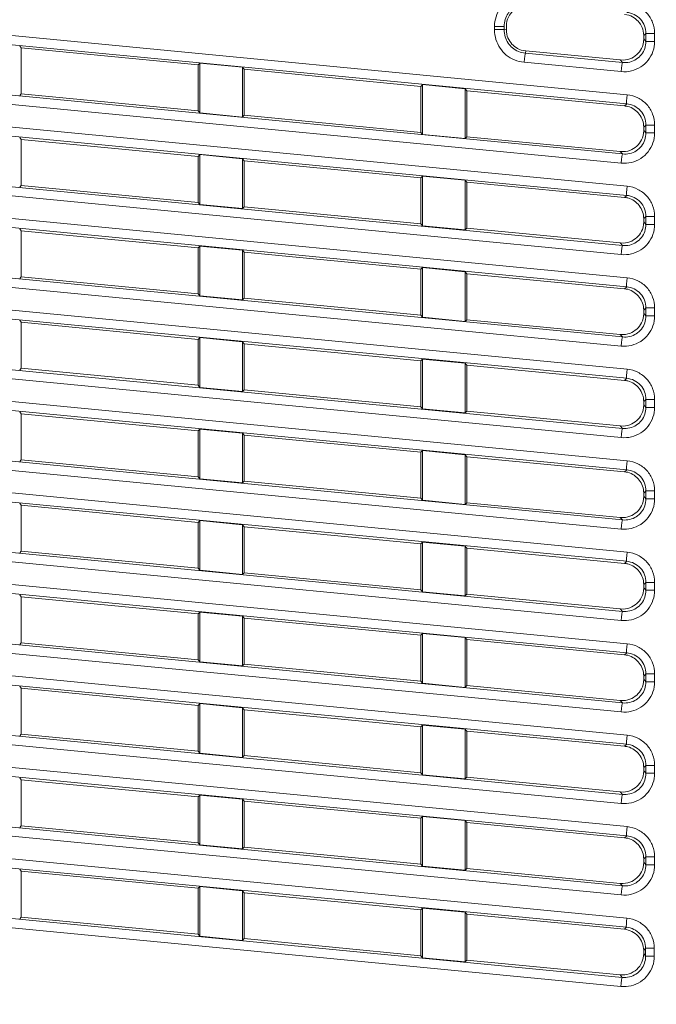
# Model space of a CAD drawing. Header units: millimetres. Extents: x 0 to 437, y 0 to 311.
# Tile 20 of 44: x 69 to 80, y 149 to 165. Entities that reach past the tile are written whole.
import ezdxf

# ---------------------------------------------------------------- set-up
doc = ezdxf.new("R2010")
doc.units = ezdxf.units.MM
for name, color, linetype, lineweight in [('APPARENT', 7, 'Continuous', 0), ('ARETES TANGENTES', 7, 'Continuous', 0), ('DIMENSIONS', 7, 'Continuous', 0)]:
    doc.layers.add(name, color=color, linetype=linetype, lineweight=lineweight)
doc.dimstyles.new('ISO-25', dxfattribs={"dimtxt": 2.5, "dimasz": 2.5, "dimexe": 1.25, "dimexo": 0.625, "dimtad": 1, "dimtxsty": 'Standard', "dimcen": 2.5, "dimadec": 0, "dimazin": 0, "dimtfac": 1, "dimtmove": 0, "dimatfit": 3, "dimfxl": 1, "dimarcsym": 0})

# ---------------------------------------------------------------- blocks, each defined once
blk = doc.blocks.new('D1')
h = blk.add_hatch(color=7)
h.paths.add_polyline_path([(38.317, 176.327), (38.817, 179.327), (39.317, 176.327)], flags=0)
h.paths.add_polyline_path([(39.317, 60.716), (38.817, 57.716), (38.317, 60.716)], flags=0)
at = {"layer": 'DIMENSIONS'}
for p, q in [((62.374, 179.327), (38.817, 179.327)), ((38.817, 176.327), (38.817, 124.459)), ((38.817, 119.873), (38.817, 129.045)), ((38.817, 60.716), (38.817, 124.459)), ((67.733, 57.716), (38.817, 57.716))]:
    blk.add_line(p, q, dxfattribs=at)
for points in [[(38.817, 179.327), (39.317, 176.327), (38.317, 176.327), (38.817, 179.327)], [(38.817, 57.716), (38.317, 60.716), (39.317, 60.716), (38.817, 57.716)]]:
    blk.add_lwpolyline(points, dxfattribs=at)
at = {"layer": 'DIMENSIONS', "char_height": 1.96986, "attachment_point": 5, "rotation": 90}
for s, insert in [('{\\fArial|b0|i0|c0|p0;}', (37.229, 128.693)), ('{\\fArial|b0|i0|c0|p0;486.4}{\\fArial|b0|i0|c0|p0;}', (37.229, 124.459)), ('{\\fArial|b0|i0|c0|p0;}', (37.229, 124.459)), ('{\\fArial|b0|i0|c0|p0;}', (37.229, 124.459)), ('{\\fArial|b0|i0|c0|p0;}', (37.229, 120.226))]:
    blk.add_mtext(s, dxfattribs=dict(at, insert=insert))
blk = doc.blocks.new('D2')
h = blk.add_hatch(color=7)
h.paths.add_polyline_path([(54.59, 187.02), (51.59, 187.52), (54.59, 188.02)], flags=0)
h.paths.add_polyline_path([(129.229, 188.02), (132.229, 187.52), (129.229, 187.02)], flags=0)
at = {"layer": 'DIMENSIONS'}
for p, q in [((51.59, 161.214), (51.59, 187.52)), ((54.59, 187.52), (91.823, 187.52)), ((96.056, 187.52), (86.884, 187.52)), ((129.229, 187.52), (91.823, 187.52)), ((132.229, 161.214), (132.229, 187.52))]:
    blk.add_line(p, q, dxfattribs=at)
for points in [[(51.59, 187.52), (54.59, 188.02), (54.59, 187.02), (51.59, 187.52)], [(132.229, 187.52), (129.229, 187.02), (129.229, 188.02), (132.229, 187.52)]]:
    blk.add_lwpolyline(points, dxfattribs=at)
at = {"layer": 'DIMENSIONS', "char_height": 1.96986, "attachment_point": 5}
for s, insert in [('{\\fArial|b0|i0|c0|p0;322.6}{\\fArial|b0|i0|c0|p0;}', (91.823, 189.107)), ('{\\fArial|b0|i0|c0|p0;}', (87.589, 189.107)), ('{\\fArial|b0|i0|c0|p0;}', (91.823, 189.107)), ('{\\fArial|b0|i0|c0|p0;}', (91.823, 189.107)), ('{\\fArial|b0|i0|c0|p0;}', (96.056, 189.107))]:
    blk.add_mtext(s, dxfattribs=dict(at, insert=insert))
blk = doc.blocks.new('D3')
h = blk.add_hatch(color=7)
h.paths.add_polyline_path([(211.99, 185.104), (208.99, 185.604), (211.99, 186.104)], flags=0)
h.paths.add_polyline_path([(240.209, 186.104), (243.209, 185.604), (240.209, 185.104)], flags=0)
at = {"layer": 'DIMENSIONS'}
for p, q in [((208.99, 170.102), (208.99, 185.604)), ((211.99, 185.604), (225.995, 185.604)), ((230.229, 185.604), (221.056, 185.604)), ((240.209, 185.604), (225.995, 185.604)), ((243.209, 165.348), (243.209, 185.604))]:
    blk.add_line(p, q, dxfattribs=at)
for points in [[(208.99, 185.604), (211.99, 186.104), (211.99, 185.104), (208.99, 185.604)], [(243.209, 185.604), (240.209, 185.104), (240.209, 186.104), (243.209, 185.604)]]:
    blk.add_lwpolyline(points, dxfattribs=at)
at = {"layer": 'DIMENSIONS', "char_height": 1.96986, "attachment_point": 5}
for s, insert in [('{\\fArial|b0|i0|c0|p0;136.9}{\\fArial|b0|i0|c0|p0;}', (225.995, 187.191)), ('{\\fArial|b0|i0|c0|p0;}', (221.762, 187.191)), ('{\\fArial|b0|i0|c0|p0;}', (225.995, 187.191)), ('{\\fArial|b0|i0|c0|p0;}', (225.995, 187.191)), ('{\\fArial|b0|i0|c0|p0;}', (230.229, 187.191))]:
    blk.add_mtext(s, dxfattribs=dict(at, insert=insert))

msp = doc.modelspace()

# ---------------------------------------------------------------- linework, layer by layer
at = {"layer": 'APPARENT'}
for p, q in [((77.123, 164.614), (77.16, 164.615)), ((77.16, 164.665), (77.16, 164.615)), ((79.41, 164.463), (79.41, 164.517)), ((69.21, 164.316), (69.183, 164.349)), ((69.21, 163.562), (69.21, 164.316)), ((72.11, 164.036), (69.21, 164.316)), ((77.472, 164.229), (77.476, 164.266)), ((77.476, 164.266), (79.027, 164.117)), ((72.11, 164.036), (72.136, 164.065)), ((72.11, 164.036), (72.11, 163.283)), ((72.136, 164.065), (72.833, 163.997)), ((72.136, 164.065), (72.136, 163.25)), ((72.86, 163.964), (72.833, 163.997)), ((72.833, 163.182), (72.833, 163.997)), ((72.86, 163.211), (72.86, 163.964)), ((75.76, 163.685), (72.86, 163.964)), ((75.76, 163.685), (75.786, 163.713)), ((75.786, 163.713), (76.483, 163.646)), ((75.786, 163.713), (75.786, 162.898)), ((69.21, 163.562), (69.183, 163.534)), ((69.21, 163.562), (72.11, 163.283)), ((75.76, 163.685), (75.76, 162.931)), ((76.51, 163.613), (76.483, 163.646)), ((76.483, 162.831), (76.483, 163.646)), ((76.51, 162.859), (76.51, 163.613)), ((79.094, 163.364), (76.51, 163.613)), ((72.11, 163.283), (72.136, 163.25)), ((72.136, 163.25), (72.833, 163.182)), ((72.86, 163.211), (72.833, 163.182)), ((72.86, 163.211), (75.76, 162.931)), ((75.76, 162.931), (75.786, 162.898)), ((75.786, 162.898), (76.483, 162.831)), ((79.41, 162.963), (79.41, 163.017)), ((69.21, 162.816), (69.183, 162.849)), ((69.21, 162.062), (69.21, 162.816)), ((72.11, 162.536), (69.21, 162.816)), ((76.51, 162.859), (76.483, 162.831)), ((76.51, 162.859), (79.027, 162.617)), ((72.11, 162.536), (72.136, 162.565)), ((72.11, 162.536), (72.11, 161.783)), ((72.136, 162.565), (72.833, 162.497)), ((72.136, 162.565), (72.136, 161.75)), ((72.86, 162.464), (72.833, 162.497)), ((72.833, 161.682), (72.833, 162.497)), ((75.76, 162.185), (72.86, 162.464)), ((72.86, 161.711), (72.86, 162.464)), ((75.76, 162.185), (75.786, 162.213)), ((75.76, 162.185), (75.76, 161.431)), ((75.786, 162.213), (75.786, 161.398)), ((75.786, 162.213), (76.483, 162.146)), ((76.483, 161.331), (76.483, 162.146)), ((76.51, 162.113), (76.483, 162.146)), ((79.094, 161.864), (76.51, 162.113)), ((76.51, 161.359), (76.51, 162.113)), ((69.21, 162.062), (69.183, 162.034)), ((69.21, 162.062), (72.11, 161.783)), ((72.11, 161.783), (72.136, 161.75)), ((72.136, 161.75), (72.833, 161.682)), ((72.86, 161.711), (72.833, 161.682)), ((72.86, 161.711), (75.76, 161.431)), ((79.41, 161.463), (79.41, 161.517)), ((69.21, 161.316), (69.183, 161.349)), ((72.11, 161.036), (69.21, 161.316)), ((69.21, 160.562), (69.21, 161.316)), ((75.76, 161.431), (75.786, 161.398)), ((75.786, 161.398), (76.483, 161.331)), ((76.51, 161.359), (76.483, 161.331)), ((76.51, 161.359), (79.027, 161.117)), ((72.11, 161.036), (72.136, 161.065)), ((72.11, 161.036), (72.11, 160.283)), ((72.136, 161.065), (72.136, 160.25)), ((72.136, 161.065), (72.833, 160.997)), ((72.86, 160.964), (72.833, 160.997)), ((72.833, 160.182), (72.833, 160.997)), ((75.76, 160.685), (72.86, 160.964)), ((72.86, 160.211), (72.86, 160.964)), ((75.76, 160.685), (75.786, 160.713)), ((75.76, 160.685), (75.76, 159.931)), ((75.786, 160.713), (75.786, 159.898)), ((75.786, 160.713), (76.483, 160.646)), ((76.483, 159.831), (76.483, 160.646)), ((76.51, 160.613), (76.483, 160.646)), ((69.21, 160.562), (69.183, 160.534)), ((69.21, 160.562), (72.11, 160.283)), ((79.094, 160.364), (76.51, 160.613)), ((76.51, 159.859), (76.51, 160.613)), ((72.11, 160.283), (72.136, 160.25)), ((72.136, 160.25), (72.833, 160.182)), ((72.86, 160.211), (72.833, 160.182)), ((72.86, 160.211), (75.76, 159.931)), ((79.41, 159.963), (79.41, 160.017)), ((69.21, 159.816), (69.183, 159.849)), ((75.76, 159.931), (75.786, 159.898)), ((75.786, 159.898), (76.483, 159.831)), ((76.51, 159.859), (76.483, 159.831)), ((76.51, 159.859), (79.027, 159.617)), ((69.21, 159.062), (69.21, 159.816)), ((72.11, 159.536), (69.21, 159.816)), ((72.11, 159.536), (72.136, 159.565)), ((72.11, 159.536), (72.11, 158.783)), ((72.136, 159.565), (72.833, 159.497)), ((72.136, 159.565), (72.136, 158.75)), ((72.86, 159.464), (72.833, 159.497)), ((72.833, 158.682), (72.833, 159.497)), ((75.76, 159.185), (72.86, 159.464)), ((72.86, 158.711), (72.86, 159.464)), ((75.76, 159.185), (75.786, 159.213)), ((75.76, 159.185), (75.76, 158.431)), ((75.786, 159.213), (75.786, 158.398)), ((75.786, 159.213), (76.483, 159.146)), ((69.21, 159.062), (69.183, 159.034)), ((69.21, 159.062), (72.11, 158.783)), ((76.483, 158.331), (76.483, 159.146)), ((76.51, 159.113), (76.483, 159.146)), ((79.094, 158.864), (76.51, 159.113)), ((76.51, 158.359), (76.51, 159.113)), ((72.11, 158.783), (72.136, 158.75)), ((72.136, 158.75), (72.833, 158.682)), ((72.86, 158.711), (72.833, 158.682)), ((72.86, 158.711), (75.76, 158.431)), ((75.76, 158.431), (75.786, 158.398)), ((75.786, 158.398), (76.483, 158.331)), ((79.41, 158.463), (79.41, 158.517)), ((69.21, 158.316), (69.183, 158.349)), ((69.21, 157.562), (69.21, 158.316)), ((72.11, 158.036), (69.21, 158.316)), ((76.51, 158.359), (76.483, 158.331)), ((76.51, 158.359), (79.027, 158.117)), ((72.11, 158.036), (72.136, 158.065)), ((72.136, 158.065), (72.833, 157.997)), ((72.136, 158.065), (72.136, 157.25)), ((72.11, 158.036), (72.11, 157.283)), ((72.833, 157.182), (72.833, 157.997)), ((72.86, 157.964), (72.833, 157.997)), ((75.76, 157.685), (72.86, 157.964)), ((72.86, 157.211), (72.86, 157.964)), ((75.76, 157.685), (75.786, 157.713)), ((75.76, 157.685), (75.76, 156.931)), ((75.786, 157.713), (76.483, 157.646)), ((75.786, 157.713), (75.786, 156.898)), ((76.51, 157.613), (76.483, 157.646)), ((76.483, 156.831), (76.483, 157.646)), ((79.094, 157.364), (76.51, 157.613)), ((76.51, 156.859), (76.51, 157.613)), ((69.21, 157.562), (69.183, 157.534)), ((69.21, 157.562), (72.11, 157.283)), ((72.11, 157.283), (72.136, 157.25)), ((72.136, 157.25), (72.833, 157.182)), ((72.86, 157.211), (72.833, 157.182)), ((72.86, 157.211), (75.76, 156.931)), ((75.76, 156.931), (75.786, 156.898)), ((79.41, 156.963), (79.41, 157.017)), ((69.21, 156.816), (69.183, 156.849)), ((69.21, 156.062), (69.21, 156.816)), ((72.11, 156.536), (69.21, 156.816)), ((75.786, 156.898), (76.483, 156.831)), ((76.51, 156.859), (76.483, 156.831)), ((76.51, 156.859), (79.027, 156.617)), ((72.11, 156.536), (72.136, 156.565)), ((72.11, 156.536), (72.11, 155.783)), ((72.136, 156.565), (72.833, 156.497)), ((72.136, 156.565), (72.136, 155.75)), ((72.86, 156.464), (72.833, 156.497)), ((72.833, 155.682), (72.833, 156.497)), ((75.76, 156.185), (72.86, 156.464)), ((72.86, 155.711), (72.86, 156.464)), ((75.76, 156.185), (75.786, 156.213)), ((75.76, 156.185), (75.76, 155.431)), ((75.786, 156.213), (75.786, 155.398)), ((75.786, 156.213), (76.483, 156.146)), ((76.483, 155.331), (76.483, 156.146)), ((76.51, 156.113), (76.483, 156.146)), ((76.51, 155.359), (76.51, 156.113)), ((79.094, 155.864), (76.51, 156.113)), ((69.21, 156.062), (69.183, 156.034)), ((69.21, 156.062), (72.11, 155.783)), ((72.11, 155.783), (72.136, 155.75)), ((72.136, 155.75), (72.833, 155.682)), ((72.86, 155.711), (72.833, 155.682)), ((72.86, 155.711), (75.76, 155.431)), ((79.41, 155.463), (79.41, 155.517)), ((69.21, 155.316), (69.183, 155.349)), ((69.21, 154.562), (69.21, 155.316)), ((72.11, 155.036), (69.21, 155.316)), ((75.76, 155.431), (75.786, 155.398)), ((75.786, 155.398), (76.483, 155.331)), ((76.51, 155.359), (76.483, 155.331)), ((76.51, 155.359), (79.027, 155.117)), ((72.11, 155.036), (72.136, 155.065)), ((72.11, 155.036), (72.11, 154.283)), ((72.136, 155.065), (72.136, 154.25)), ((72.136, 155.065), (72.833, 154.997)), ((72.86, 154.964), (72.833, 154.997)), ((72.833, 154.182), (72.833, 154.997)), ((72.86, 154.211), (72.86, 154.964)), ((75.76, 154.685), (72.86, 154.964)), ((75.76, 154.685), (75.786, 154.713)), ((75.76, 154.685), (75.76, 153.931)), ((75.786, 154.713), (75.786, 153.898)), ((75.786, 154.713), (76.483, 154.646)), ((69.21, 154.562), (69.183, 154.534)), ((69.21, 154.562), (72.11, 154.283)), ((76.51, 154.613), (76.483, 154.646)), ((76.483, 153.831), (76.483, 154.646)), ((76.51, 153.859), (76.51, 154.613)), ((79.094, 154.364), (76.51, 154.613)), ((72.11, 154.283), (72.136, 154.25)), ((72.136, 154.25), (72.833, 154.182)), ((72.86, 154.211), (72.833, 154.182)), ((72.86, 154.211), (75.76, 153.931)), ((79.41, 153.963), (79.41, 154.017)), ((75.76, 153.931), (75.786, 153.898)), ((75.786, 153.898), (76.483, 153.831)), ((76.51, 153.859), (76.483, 153.831)), ((76.51, 153.859), (79.027, 153.617)), ((69.21, 153.816), (69.183, 153.849)), ((69.21, 153.062), (69.21, 153.816)), ((72.11, 153.536), (69.21, 153.816)), ((72.11, 153.536), (72.136, 153.565)), ((72.11, 153.536), (72.11, 152.783)), ((72.136, 153.565), (72.833, 153.497)), ((72.136, 153.565), (72.136, 152.75)), ((72.86, 153.464), (72.833, 153.497)), ((72.833, 152.682), (72.833, 153.497)), ((72.86, 152.711), (72.86, 153.464)), ((75.76, 153.185), (72.86, 153.464)), ((75.76, 153.185), (75.786, 153.213)), ((75.786, 153.213), (75.786, 152.398)), ((75.786, 153.213), (76.483, 153.146)), ((69.21, 153.062), (69.183, 153.034)), ((69.21, 153.062), (72.11, 152.783)), ((75.76, 153.185), (75.76, 152.431)), ((76.483, 152.331), (76.483, 153.146)), ((76.51, 153.113), (76.483, 153.146)), ((79.094, 152.864), (76.51, 153.113)), ((76.51, 152.359), (76.51, 153.113)), ((72.11, 152.783), (72.136, 152.75)), ((72.136, 152.75), (72.833, 152.682)), ((72.86, 152.711), (72.833, 152.682)), ((72.86, 152.711), (75.76, 152.431)), ((75.76, 152.431), (75.786, 152.398)), ((75.786, 152.398), (76.483, 152.331)), ((79.41, 152.463), (79.41, 152.517)), ((69.21, 152.316), (69.183, 152.349)), ((72.11, 152.036), (69.21, 152.316)), ((69.21, 151.562), (69.21, 152.316)), ((76.51, 152.359), (76.483, 152.331)), ((76.51, 152.359), (79.027, 152.117)), ((72.11, 152.036), (72.136, 152.065)), ((72.11, 152.036), (72.11, 151.283)), ((72.136, 152.065), (72.136, 151.25)), ((72.136, 152.065), (72.833, 151.997)), ((72.833, 151.182), (72.833, 151.997)), ((72.86, 151.964), (72.833, 151.997)), ((72.86, 151.211), (72.86, 151.964)), ((75.76, 151.685), (72.86, 151.964)), ((75.76, 151.685), (75.786, 151.713)), ((75.76, 151.685), (75.76, 150.931)), ((75.786, 151.713), (76.483, 151.646)), ((75.786, 151.713), (75.786, 150.898)), ((76.483, 150.831), (76.483, 151.646)), ((76.51, 151.613), (76.483, 151.646)), ((76.51, 150.859), (76.51, 151.613)), ((79.094, 151.364), (76.51, 151.613)), ((69.21, 151.562), (69.183, 151.534)), ((69.21, 151.562), (72.11, 151.283)), ((72.11, 151.283), (72.136, 151.25)), ((72.136, 151.25), (72.833, 151.182)), ((72.86, 151.211), (72.833, 151.182)), ((72.86, 151.211), (75.76, 150.931)), ((79.41, 150.963), (79.41, 151.017)), ((69.21, 150.816), (69.183, 150.849)), ((72.11, 150.536), (69.21, 150.816)), ((69.21, 150.062), (69.21, 150.816)), ((75.76, 150.931), (75.786, 150.898)), ((75.786, 150.898), (76.483, 150.831)), ((76.51, 150.859), (76.483, 150.831)), ((76.51, 150.859), (79.027, 150.617)), ((72.11, 150.536), (72.136, 150.565)), ((72.11, 150.536), (72.11, 149.783)), ((72.136, 150.565), (72.833, 150.497)), ((72.136, 150.565), (72.136, 149.75)), ((72.86, 150.464), (72.833, 150.497)), ((72.833, 149.682), (72.833, 150.497)), ((75.76, 150.185), (72.86, 150.464)), ((72.86, 149.711), (72.86, 150.464)), ((75.76, 150.185), (75.786, 150.213)), ((75.76, 150.185), (75.76, 149.431)), ((75.786, 150.213), (75.786, 149.398)), ((75.786, 150.213), (76.483, 150.146)), ((76.51, 150.113), (76.483, 150.146)), ((76.483, 149.331), (76.483, 150.146)), ((69.21, 150.062), (69.183, 150.034)), ((69.21, 150.062), (72.11, 149.783)), ((76.51, 149.359), (76.51, 150.113)), ((79.093, 149.864), (76.51, 150.113)), ((72.11, 149.783), (72.136, 149.75)), ((72.136, 149.75), (72.833, 149.682)), ((72.86, 149.711), (72.833, 149.682)), ((72.86, 149.711), (75.76, 149.431)), ((79.41, 149.465), (79.41, 149.516)), ((75.76, 149.431), (75.786, 149.398)), ((75.786, 149.398), (76.483, 149.331)), ((76.51, 149.359), (76.483, 149.331)), ((76.51, 149.359), (79.026, 149.117))]:
    msp.add_line(p, q, dxfattribs=at)
for points in [[(77.543, 165.013), (77.415, 165.025), (77.261, 164.938), (77.16, 164.793), (77.16, 164.665)], [(79.41, 164.517), (79.41, 164.623), (79.333, 164.765), (79.199, 164.854), (79.094, 164.864)], [(77.16, 164.615), (77.16, 164.508), (77.236, 164.366), (77.371, 164.276), (77.476, 164.266)], [(79.027, 164.117), (79.154, 164.105), (79.308, 164.191), (79.41, 164.335), (79.41, 164.463)], [(79.094, 163.364), (79.113, 163.362), (79.13, 163.359), (79.15, 163.357)], [(79.41, 163.017), (79.41, 163.057), (79.397, 163.131), (79.342, 163.234), (79.255, 163.312), (79.19, 163.346), (79.15, 163.357)], [(79.027, 162.617), (79.154, 162.605), (79.308, 162.691), (79.41, 162.835), (79.41, 162.963)], [(79.094, 161.864), (79.113, 161.862), (79.13, 161.859), (79.15, 161.857)], [(79.41, 161.517), (79.41, 161.557), (79.397, 161.631), (79.342, 161.734), (79.255, 161.812), (79.19, 161.846), (79.15, 161.857)], [(79.027, 161.117), (79.154, 161.105), (79.308, 161.191), (79.41, 161.335), (79.41, 161.463)], [(79.094, 160.364), (79.113, 160.362), (79.13, 160.359), (79.15, 160.357)], [(79.41, 160.017), (79.41, 160.057), (79.397, 160.131), (79.342, 160.234), (79.255, 160.312), (79.19, 160.346), (79.15, 160.357)], [(79.027, 159.617), (79.154, 159.605), (79.308, 159.691), (79.41, 159.835), (79.41, 159.963)], [(79.094, 158.864), (79.113, 158.862), (79.13, 158.859), (79.15, 158.857)], [(79.41, 158.517), (79.41, 158.557), (79.397, 158.631), (79.342, 158.734), (79.255, 158.812), (79.19, 158.846), (79.15, 158.857)], [(79.027, 158.117), (79.154, 158.105), (79.308, 158.191), (79.41, 158.335), (79.41, 158.463)], [(79.094, 157.364), (79.113, 157.362), (79.13, 157.359), (79.15, 157.357)], [(79.41, 157.017), (79.41, 157.057), (79.397, 157.131), (79.342, 157.234), (79.255, 157.312), (79.19, 157.346), (79.15, 157.357)], [(79.027, 156.617), (79.154, 156.605), (79.308, 156.691), (79.41, 156.835), (79.41, 156.963)], [(79.094, 155.864), (79.113, 155.862), (79.13, 155.859), (79.15, 155.857)], [(79.41, 155.517), (79.41, 155.557), (79.397, 155.631), (79.342, 155.734), (79.255, 155.812), (79.19, 155.846), (79.15, 155.857)], [(79.027, 155.117), (79.154, 155.105), (79.308, 155.191), (79.41, 155.335), (79.41, 155.463)], [(79.094, 154.364), (79.113, 154.362), (79.13, 154.359), (79.15, 154.357)], [(79.41, 154.017), (79.41, 154.057), (79.397, 154.131), (79.342, 154.234), (79.255, 154.312), (79.19, 154.346), (79.15, 154.357)], [(79.027, 153.617), (79.154, 153.605), (79.308, 153.691), (79.41, 153.835), (79.41, 153.963)], [(79.094, 152.864), (79.113, 152.862), (79.13, 152.859), (79.15, 152.857)], [(79.41, 152.517), (79.41, 152.557), (79.397, 152.631), (79.342, 152.734), (79.255, 152.812), (79.19, 152.846), (79.15, 152.857)], [(79.027, 152.117), (79.154, 152.105), (79.308, 152.191), (79.41, 152.335), (79.41, 152.463)], [(79.094, 151.364), (79.113, 151.362), (79.13, 151.359), (79.15, 151.357)], [(79.41, 151.017), (79.41, 151.057), (79.397, 151.131), (79.342, 151.234), (79.255, 151.312), (79.19, 151.346), (79.15, 151.357)], [(79.027, 150.617), (79.154, 150.605), (79.308, 150.691), (79.41, 150.835), (79.41, 150.963)], [(79.41, 149.516), (79.41, 149.559), (79.393, 149.644), (79.326, 149.755), (79.221, 149.835), (79.137, 149.86), (79.093, 149.864)], [(79.41, 149.465), (79.41, 149.416), (79.389, 149.319), (79.304, 149.2), (79.175, 149.124), (79.075, 149.112), (79.026, 149.117)]]:
    msp.add_open_spline(points, degree=3, dxfattribs=at)
at = {"layer": 'ARETES TANGENTES'}
for p, q in [((67.304, 164.686), (79.138, 163.547)), ((67.297, 164.537), (79.131, 163.398)), ((76.965, 164.665), (77.123, 164.665)), ((76.965, 164.615), (76.965, 164.665)), ((76.965, 164.615), (77.123, 164.615)), ((77.123, 164.614), (77.123, 164.665)), ((79.447, 164.551), (79.41, 164.517)), ((79.589, 164.551), (79.447, 164.551)), ((79.447, 164.551), (79.447, 164.422)), ((79.589, 164.551), (79.589, 164.422)), ((79.447, 164.422), (79.41, 164.463)), ((79.589, 164.422), (79.447, 164.422)), ((79.064, 164.076), (77.472, 164.229)), ((79.042, 163.927), (77.451, 164.08)), ((79.064, 164.076), (79.027, 164.117)), ((79.064, 162.576), (67.222, 163.716)), ((79.042, 162.427), (67.201, 163.567)), ((64.375, 163.468), (79.138, 162.047)), ((79.131, 163.398), (79.094, 163.364)), ((64.368, 163.319), (79.131, 161.898)), ((79.447, 163.051), (79.41, 163.017)), ((79.447, 162.922), (79.41, 162.963)), ((79.447, 163.051), (79.447, 162.922)), ((79.589, 163.051), (79.447, 163.051)), ((79.589, 162.922), (79.447, 162.922)), ((79.589, 163.051), (79.589, 162.922)), ((79.064, 162.576), (79.027, 162.617)), ((79.064, 161.076), (64.294, 162.498)), ((79.042, 160.927), (64.272, 162.349)), ((62.304, 162.168), (79.138, 160.547)), ((62.297, 162.019), (79.131, 160.398)), ((79.131, 161.898), (79.094, 161.864)), ((79.447, 161.551), (79.41, 161.517)), ((79.447, 161.422), (79.41, 161.463)), ((79.589, 161.551), (79.447, 161.551)), ((79.447, 161.551), (79.447, 161.422)), ((79.589, 161.551), (79.589, 161.422)), ((79.589, 161.422), (79.447, 161.422)), ((79.064, 159.576), (62.222, 161.197)), ((79.064, 161.076), (79.027, 161.117)), ((79.042, 159.427), (62.201, 161.048)), ((62.304, 160.668), (79.138, 159.047)), ((62.297, 160.519), (79.131, 158.898)), ((79.131, 160.398), (79.094, 160.364)), ((79.447, 160.051), (79.41, 160.017)), ((79.447, 160.051), (79.447, 159.922)), ((79.589, 160.051), (79.447, 160.051)), ((79.589, 160.051), (79.589, 159.922)), ((79.447, 159.922), (79.41, 159.963)), ((79.589, 159.922), (79.447, 159.922)), ((79.064, 158.076), (62.222, 159.697)), ((79.042, 157.927), (62.201, 159.548)), ((79.064, 159.576), (79.027, 159.617)), ((62.297, 159.019), (79.131, 157.398)), ((62.304, 159.168), (79.138, 157.547)), ((79.131, 158.898), (79.094, 158.864)), ((79.447, 158.551), (79.41, 158.517)), ((79.589, 158.551), (79.447, 158.551)), ((79.447, 158.551), (79.447, 158.422)), ((79.589, 158.551), (79.589, 158.422)), ((79.447, 158.422), (79.41, 158.463)), ((79.589, 158.422), (79.447, 158.422)), ((79.042, 156.427), (62.201, 158.048)), ((79.064, 156.576), (62.222, 158.197)), ((79.064, 158.076), (79.027, 158.117)), ((62.304, 157.668), (79.138, 156.047)), ((62.297, 157.519), (79.131, 155.898)), ((79.131, 157.398), (79.094, 157.364)), ((79.447, 157.051), (79.41, 157.017)), ((79.447, 156.922), (79.41, 156.963)), ((79.447, 157.051), (79.447, 156.922)), ((79.589, 157.051), (79.447, 157.051)), ((79.589, 156.922), (79.447, 156.922)), ((79.589, 157.051), (79.589, 156.922)), ((79.064, 155.076), (62.222, 156.697)), ((79.064, 156.576), (79.027, 156.617)), ((79.042, 154.927), (62.201, 156.548)), ((62.304, 156.168), (79.138, 154.547)), ((62.297, 156.019), (79.131, 154.398)), ((79.131, 155.898), (79.094, 155.864)), ((79.447, 155.551), (79.41, 155.517)), ((79.447, 155.551), (79.447, 155.422)), ((79.589, 155.551), (79.447, 155.551)), ((79.589, 155.551), (79.589, 155.422)), ((79.447, 155.422), (79.41, 155.463)), ((79.589, 155.422), (79.447, 155.422)), ((79.064, 153.576), (62.222, 155.197)), ((79.042, 153.427), (62.201, 155.048)), ((79.064, 155.076), (79.027, 155.117)), ((62.304, 154.668), (79.138, 153.047)), ((62.297, 154.519), (79.131, 152.898)), ((79.131, 154.398), (79.094, 154.364)), ((79.447, 154.051), (79.41, 154.017)), ((79.589, 154.051), (79.447, 154.051)), ((79.447, 154.051), (79.447, 153.922)), ((79.589, 154.051), (79.589, 153.922)), ((79.447, 153.922), (79.41, 153.963)), ((79.589, 153.922), (79.447, 153.922)), ((79.064, 152.076), (62.222, 153.697)), ((79.042, 151.927), (62.201, 153.548)), ((79.064, 153.576), (79.027, 153.617)), ((62.304, 153.168), (79.138, 151.547)), ((62.297, 153.019), (79.131, 151.398)), ((79.131, 152.898), (79.094, 152.864)), ((79.447, 152.551), (79.41, 152.517)), ((79.447, 152.422), (79.41, 152.463)), ((79.589, 152.551), (79.447, 152.551)), ((79.447, 152.551), (79.447, 152.422)), ((79.589, 152.422), (79.447, 152.422)), ((79.589, 152.551), (79.589, 152.422)), ((79.064, 150.576), (62.222, 152.197)), ((79.064, 152.076), (79.027, 152.117)), ((79.042, 150.427), (62.201, 152.048)), ((62.304, 151.668), (79.133, 150.047)), ((62.297, 151.519), (79.126, 149.898)), ((79.131, 151.398), (79.094, 151.364)), ((79.447, 151.051), (79.41, 151.017)), ((79.447, 150.922), (79.41, 150.963)), ((79.447, 151.051), (79.447, 150.922)), ((79.589, 151.051), (79.447, 151.051)), ((79.589, 151.051), (79.589, 150.922)), ((79.589, 150.922), (79.447, 150.922)), ((79.059, 149.076), (62.222, 150.697)), ((79.037, 148.927), (62.201, 150.548)), ((79.064, 150.576), (79.027, 150.617)), ((79.093, 149.864), (79.126, 149.898)), ((79.41, 149.516), (79.442, 149.552)), ((79.584, 149.552), (79.442, 149.552)), ((79.442, 149.552), (79.442, 149.423)), ((79.584, 149.552), (79.584, 149.423)), ((79.442, 149.423), (79.41, 149.465)), ((79.584, 149.423), (79.442, 149.423)), ((79.059, 149.076), (79.026, 149.117))]:
    msp.add_line(p, q, dxfattribs=at)
for centre, ratio, start_param, end_param in [((77.459, 164.08), 0.052095, -3.080413, -1.565642), ((79.05, 163.927), 0.052096, -3.080406, -1.56578), ((79.146, 163.547), 0.052096, -1.565781, -0.061167), ((79.05, 162.427), 0.052096, -3.080406, -1.56578), ((79.146, 162.047), 0.052096, -1.565781, -0.061167), ((79.05, 160.927), 0.052096, -3.080406, -1.56578), ((79.146, 160.547), 0.052096, -1.565781, -0.061167), ((79.05, 159.427), 0.052096, -3.080406, -1.56578), ((79.146, 159.047), 0.052096, -1.565781, -0.061167), ((79.05, 157.927), 0.052096, -3.080406, -1.56578), ((79.146, 157.547), 0.052096, -1.565781, -0.061167), ((79.05, 156.427), 0.052096, -3.080406, -1.56578), ((79.146, 156.047), 0.052096, -1.565781, -0.061167), ((79.05, 154.927), 0.052096, -3.080406, -1.56578), ((79.146, 154.547), 0.052096, -1.565781, -0.061167), ((79.05, 153.427), 0.052096, -3.080406, -1.56578), ((79.146, 153.047), 0.052096, -1.565781, -0.061167), ((79.05, 151.927), 0.052096, -3.080406, -1.56578), ((79.146, 151.547), 0.052096, -1.565781, -0.061167), ((79.05, 150.427), 0.052096, -3.080406, -1.56578), ((79.141, 150.047), 0.052096, -1.565778, -0.061181), ((79.045, 148.927), 0.052096, -3.080424, -1.56578)]:
    msp.add_ellipse(centre, major_axis=(-0.014, -0.149), ratio=ratio, start_param=start_param, end_param=end_param, dxfattribs=at)
for points in [[(76.965, 164.665), (76.965, 164.723), (76.983, 164.831), (77.052, 164.97), (77.142, 165.07), (77.249, 165.145), (77.387, 165.197), (77.495, 165.205), (77.554, 165.199)], [(77.123, 164.665), (77.123, 164.706), (77.136, 164.785), (77.185, 164.884), (77.25, 164.957), (77.328, 165.011), (77.426, 165.049), (77.505, 165.054), (77.547, 165.05)], [(79.138, 165.047), (79.202, 165.041), (79.319, 165.006), (79.469, 164.894), (79.566, 164.734), (79.589, 164.615), (79.589, 164.551)], [(79.131, 164.898), (79.175, 164.894), (79.259, 164.87), (79.363, 164.791), (79.432, 164.68), (79.447, 164.594), (79.447, 164.551)], [(77.451, 164.08), (77.394, 164.085), (77.289, 164.112), (77.153, 164.193), (77.049, 164.308), (76.982, 164.45), (76.965, 164.557), (76.965, 164.615)], [(77.472, 164.229), (77.432, 164.233), (77.353, 164.253), (77.257, 164.311), (77.183, 164.392), (77.135, 164.494), (77.123, 164.574), (77.123, 164.614)], [(79.589, 164.422), (79.589, 164.364), (79.571, 164.256), (79.49, 164.108), (79.366, 163.996), (79.21, 163.929), (79.1, 163.921), (79.042, 163.927)], [(79.447, 164.422), (79.447, 164.383), (79.434, 164.305), (79.378, 164.202), (79.291, 164.123), (79.182, 164.077), (79.103, 164.072), (79.064, 164.076)], [(79.138, 163.547), (79.202, 163.541), (79.319, 163.506), (79.469, 163.394), (79.566, 163.234), (79.589, 163.115), (79.589, 163.051)], [(79.131, 163.398), (79.175, 163.394), (79.259, 163.37), (79.363, 163.291), (79.432, 163.18), (79.447, 163.094), (79.447, 163.051)], [(79.589, 162.922), (79.589, 162.864), (79.571, 162.756), (79.49, 162.608), (79.366, 162.496), (79.21, 162.429), (79.1, 162.421), (79.042, 162.427)], [(79.447, 162.922), (79.447, 162.883), (79.434, 162.805), (79.378, 162.702), (79.291, 162.623), (79.182, 162.577), (79.103, 162.572), (79.064, 162.576)], [(79.138, 162.047), (79.202, 162.041), (79.319, 162.006), (79.469, 161.894), (79.566, 161.734), (79.589, 161.615), (79.589, 161.551)], [(79.131, 161.898), (79.175, 161.894), (79.259, 161.87), (79.363, 161.791), (79.432, 161.68), (79.447, 161.594), (79.447, 161.551)], [(79.589, 161.422), (79.589, 161.364), (79.571, 161.256), (79.49, 161.108), (79.366, 160.996), (79.21, 160.929), (79.1, 160.921), (79.042, 160.927)], [(79.447, 161.422), (79.447, 161.383), (79.434, 161.305), (79.378, 161.202), (79.291, 161.123), (79.182, 161.077), (79.103, 161.072), (79.064, 161.076)], [(79.138, 160.547), (79.202, 160.541), (79.319, 160.506), (79.469, 160.394), (79.566, 160.234), (79.589, 160.115), (79.589, 160.051)], [(79.131, 160.398), (79.175, 160.394), (79.259, 160.37), (79.363, 160.291), (79.432, 160.18), (79.447, 160.094), (79.447, 160.051)], [(79.589, 159.922), (79.589, 159.864), (79.571, 159.756), (79.49, 159.608), (79.366, 159.496), (79.21, 159.429), (79.1, 159.421), (79.042, 159.427)], [(79.447, 159.922), (79.447, 159.883), (79.434, 159.805), (79.378, 159.702), (79.291, 159.623), (79.182, 159.577), (79.103, 159.572), (79.064, 159.576)], [(79.138, 159.047), (79.202, 159.041), (79.319, 159.006), (79.469, 158.894), (79.566, 158.734), (79.589, 158.615), (79.589, 158.551)], [(79.131, 158.898), (79.175, 158.894), (79.259, 158.87), (79.363, 158.791), (79.432, 158.68), (79.447, 158.594), (79.447, 158.551)], [(79.589, 158.422), (79.589, 158.364), (79.571, 158.256), (79.49, 158.108), (79.366, 157.996), (79.21, 157.929), (79.1, 157.921), (79.042, 157.927)], [(79.447, 158.422), (79.447, 158.383), (79.434, 158.305), (79.378, 158.202), (79.291, 158.123), (79.182, 158.077), (79.103, 158.072), (79.064, 158.076)], [(79.138, 157.547), (79.202, 157.541), (79.319, 157.506), (79.469, 157.394), (79.566, 157.234), (79.589, 157.115), (79.589, 157.051)], [(79.131, 157.398), (79.175, 157.394), (79.259, 157.37), (79.363, 157.291), (79.432, 157.18), (79.447, 157.094), (79.447, 157.051)], [(79.589, 156.922), (79.589, 156.864), (79.571, 156.756), (79.49, 156.608), (79.366, 156.496), (79.21, 156.429), (79.1, 156.421), (79.042, 156.427)], [(79.447, 156.922), (79.447, 156.883), (79.434, 156.805), (79.378, 156.702), (79.291, 156.623), (79.182, 156.577), (79.103, 156.572), (79.064, 156.576)], [(79.138, 156.047), (79.202, 156.041), (79.319, 156.006), (79.469, 155.894), (79.566, 155.734), (79.589, 155.615), (79.589, 155.551)], [(79.131, 155.898), (79.175, 155.894), (79.259, 155.87), (79.363, 155.791), (79.432, 155.68), (79.447, 155.594), (79.447, 155.551)], [(79.589, 155.422), (79.589, 155.364), (79.571, 155.256), (79.49, 155.108), (79.366, 154.996), (79.21, 154.929), (79.1, 154.921), (79.042, 154.927)], [(79.447, 155.422), (79.447, 155.383), (79.434, 155.305), (79.378, 155.202), (79.291, 155.123), (79.182, 155.077), (79.103, 155.072), (79.064, 155.076)], [(79.138, 154.547), (79.202, 154.541), (79.319, 154.506), (79.469, 154.394), (79.566, 154.234), (79.589, 154.115), (79.589, 154.051)], [(79.131, 154.398), (79.175, 154.394), (79.259, 154.37), (79.363, 154.291), (79.432, 154.18), (79.447, 154.094), (79.447, 154.051)], [(79.589, 153.922), (79.589, 153.864), (79.571, 153.756), (79.49, 153.608), (79.366, 153.496), (79.21, 153.429), (79.1, 153.421), (79.042, 153.427)], [(79.447, 153.922), (79.447, 153.883), (79.434, 153.805), (79.378, 153.702), (79.291, 153.623), (79.182, 153.577), (79.103, 153.572), (79.064, 153.576)], [(79.138, 153.047), (79.202, 153.041), (79.319, 153.006), (79.469, 152.894), (79.566, 152.734), (79.589, 152.615), (79.589, 152.551)], [(79.131, 152.898), (79.175, 152.894), (79.259, 152.87), (79.363, 152.791), (79.432, 152.68), (79.447, 152.594), (79.447, 152.551)], [(79.589, 152.422), (79.589, 152.364), (79.571, 152.256), (79.49, 152.108), (79.366, 151.996), (79.21, 151.929), (79.1, 151.921), (79.042, 151.927)], [(79.447, 152.422), (79.447, 152.383), (79.434, 152.305), (79.378, 152.202), (79.291, 152.123), (79.182, 152.077), (79.103, 152.072), (79.064, 152.076)], [(79.138, 151.547), (79.202, 151.541), (79.319, 151.506), (79.469, 151.394), (79.566, 151.234), (79.589, 151.115), (79.589, 151.051)], [(79.131, 151.398), (79.175, 151.394), (79.259, 151.37), (79.363, 151.291), (79.432, 151.18), (79.447, 151.094), (79.447, 151.051)], [(79.589, 150.922), (79.589, 150.864), (79.571, 150.756), (79.49, 150.608), (79.366, 150.496), (79.21, 150.429), (79.1, 150.421), (79.042, 150.427)], [(79.447, 150.922), (79.447, 150.883), (79.434, 150.805), (79.378, 150.702), (79.291, 150.623), (79.182, 150.577), (79.103, 150.572), (79.064, 150.576)], [(79.133, 150.047), (79.197, 150.041), (79.314, 150.006), (79.464, 149.894), (79.561, 149.734), (79.584, 149.616), (79.584, 149.552)], [(79.126, 149.898), (79.169, 149.894), (79.253, 149.87), (79.358, 149.791), (79.426, 149.681), (79.442, 149.595), (79.442, 149.552)], [(79.584, 149.423), (79.584, 149.365), (79.565, 149.257), (79.485, 149.109), (79.361, 148.996), (79.204, 148.93), (79.095, 148.922), (79.037, 148.927)], [(79.442, 149.423), (79.442, 149.383), (79.429, 149.306), (79.373, 149.203), (79.286, 149.124), (79.177, 149.078), (79.098, 149.072), (79.059, 149.076)]]:
    msp.add_open_spline(points, degree=3, dxfattribs=at)

# ---------------------------------------------------------------- dimensions: what is measured, and where the dimension line sits
at = {"layer": 'DIMENSIONS'}
dim = msp.add_linear_dim(base=(0, 0), p1=(51.59, 161.214), p2=(132.229, 161.214), dimstyle='ISO-25', override={"dimtxt": 2.499554, "dimtad": 1, "dimdec": 1, "dimzin": 0, "dimse1": 0, "dimse2": 0, "dimsd1": 0, "dimsd2": 0, "dimadec": 1, "dimazin": 0, "dimtol": 0, "dimlim": 0, "dimtp": 0, "dimtm": 0, "dimtdec": 1}, dxfattribs=at)
dim.commit()
dim.dimension.update_dxf_attribs({"geometry": 'D2', "text_midpoint": (183.743, 311.073)})
for p1, p2, angle, picture, middle, turn in [((208.99, 170.102), (243.209, 165.348), 180, 'D3', (436.576, 309.157), 180), ((62.374, 179.327), (67.733, 57.716), 270, 'D1', (129.15, 246.425), 270)]:
    dim = msp.add_linear_dim(base=(0, 0), p1=p1, p2=p2, angle=angle, dimstyle='ISO-25', override={"dimtxt": 2.499554, "dimtad": 1, "dimdec": 1, "dimzin": 0, "dimse1": 0, "dimse2": 0, "dimsd1": 0, "dimsd2": 0, "dimadec": 1, "dimazin": 0, "dimtol": 0, "dimlim": 0, "dimtp": 0, "dimtm": 0, "dimtdec": 1}, dxfattribs=at)
    dim.commit()
    dim.dimension.update_dxf_attribs({"geometry": picture, "text_midpoint": middle, "text_rotation": turn})

doc.saveas('drawing.dxf')
